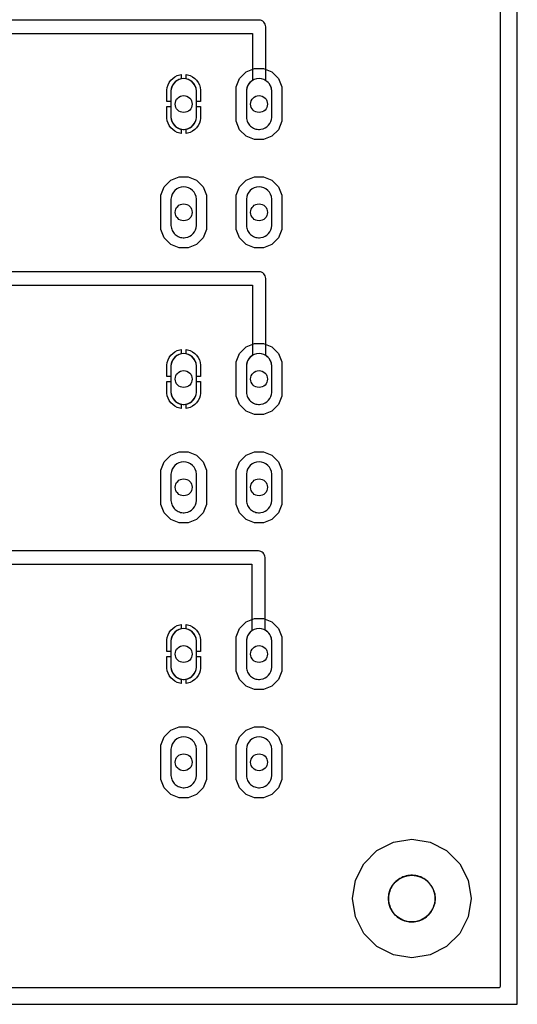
# Model space of a CAD drawing. Header units: millimetres. Extents: x 0 to 127, y 0 to 102.
# Tile 3 of 4: x 97 to 127, y 0 to 59. Entities that reach past the tile are written whole.
import ezdxf

# ---------------------------------------------------------------- set-up
doc = ezdxf.new("R2010")
doc.units = ezdxf.units.MM

msp = doc.modelspace()

# ---------------------------------------------------------------- linework, layer by layer
at = {"layer": '16_copper'}
for points in [[(125.893, 1.017, 0.392588), (125.964, 1.092), (125.964, 100.508, 0.414214), (125.888, 100.584), (1.092, 100.584, 0.414214), (1.016, 100.508), (1.016, 1.092, 0.414214), (1.092, 1.016), (125.888, 1.016)], [(105.943, 54.204), (105.943, 54.893), (105.968, 55.051), (106.018, 55.203), (106.09, 55.346), (106.184, 55.475), (106.298, 55.588), (106.427, 55.682), (106.569, 55.755), (106.721, 55.804), (106.807, 55.818), (106.807, 55.56, 0.342624), (106.197, 54.851), (106.197, 54.204)], [(107.721, 54.204), (107.721, 54.851, 0.342626), (107.112, 55.56), (107.112, 55.818), (107.197, 55.804), (107.349, 55.755), (107.492, 55.682), (107.621, 55.588), (107.734, 55.475), (107.828, 55.346), (107.901, 55.203), (107.95, 55.051), (107.975, 54.893), (107.975, 54.204)], [(111.593, 52.535, 0.357806), (112.243, 53.252), (112.243, 54.851, 0.95208), (110.719, 54.851), (110.719, 53.252), (110.726, 53.177), (110.741, 53.104), (110.762, 53.032), (110.791, 52.963), (110.826, 52.897), (110.868, 52.835), (110.915, 52.777), (110.968, 52.724), (111.026, 52.676), (111.088, 52.635), (111.154, 52.6), (111.224, 52.571), (111.295, 52.549), (111.369, 52.535), (111.443, 52.527), (111.518, 52.527)], [(106.721, 52.298), (106.569, 52.348), (106.427, 52.42), (106.298, 52.514), (106.184, 52.627), (106.09, 52.757), (106.018, 52.899), (105.968, 53.051), (105.943, 53.209), (105.943, 53.899), (106.197, 53.899), (106.197, 53.252, 0.342624), (106.807, 52.543), (106.807, 52.285)], [(107.112, 52.543, 0.342626), (107.721, 53.252), (107.721, 53.899), (107.975, 53.899), (107.975, 53.209), (107.95, 53.051), (107.901, 52.899), (107.828, 52.757), (107.734, 52.627), (107.621, 52.514), (107.492, 52.42), (107.349, 52.348), (107.197, 52.298), (107.112, 52.285)], [(107.071, 46.032, 0.357806), (107.721, 46.749), (107.721, 48.348, 0.95208), (106.197, 48.348), (106.197, 46.749), (106.205, 46.675), (106.219, 46.601), (106.241, 46.53), (106.27, 46.461), (106.305, 46.395), (106.347, 46.332), (106.394, 46.274), (106.447, 46.222), (106.505, 46.174), (106.567, 46.132), (106.633, 46.097), (106.702, 46.068), (106.774, 46.047), (106.847, 46.032), (106.922, 46.025), (106.997, 46.025)], [(111.593, 46.032, 0.357806), (112.243, 46.749), (112.243, 48.348, 0.95208), (110.719, 48.348), (110.719, 46.749), (110.726, 46.675), (110.741, 46.601), (110.762, 46.53), (110.791, 46.461), (110.826, 46.395), (110.868, 46.332), (110.915, 46.274), (110.968, 46.222), (111.026, 46.174), (111.088, 46.132), (111.154, 46.097), (111.224, 46.068), (111.295, 46.047), (111.369, 46.032), (111.443, 46.025), (111.518, 46.025)], [(105.943, 37.694), (105.943, 38.383), (105.968, 38.541), (106.018, 38.693), (106.09, 38.836), (106.184, 38.965), (106.298, 39.078), (106.427, 39.172), (106.569, 39.245), (106.721, 39.294), (106.807, 39.308), (106.807, 39.05, 0.342624), (106.197, 38.341), (106.197, 37.694)], [(107.721, 37.694), (107.721, 38.341, 0.342626), (107.112, 39.05), (107.112, 39.308), (107.197, 39.294), (107.349, 39.245), (107.492, 39.172), (107.621, 39.078), (107.734, 38.965), (107.828, 38.836), (107.901, 38.693), (107.95, 38.541), (107.975, 38.383), (107.975, 37.694)], [(111.593, 36.025, 0.357806), (112.243, 36.742), (112.243, 38.341, 0.95208), (110.719, 38.341), (110.719, 36.742), (110.726, 36.667), (110.741, 36.594), (110.762, 36.522), (110.791, 36.453), (110.826, 36.387), (110.868, 36.325), (110.915, 36.267), (110.968, 36.214), (111.026, 36.166), (111.088, 36.125), (111.154, 36.09), (111.224, 36.061), (111.295, 36.039), (111.369, 36.025), (111.443, 36.017), (111.518, 36.017)], [(106.721, 35.788), (106.569, 35.838), (106.427, 35.91), (106.298, 36.004), (106.184, 36.117), (106.09, 36.247), (106.018, 36.389), (105.968, 36.541), (105.943, 36.699), (105.943, 37.389), (106.197, 37.389), (106.197, 36.742, 0.342624), (106.807, 36.033), (106.807, 35.775)], [(107.112, 36.033, 0.342626), (107.721, 36.742), (107.721, 37.389), (107.975, 37.389), (107.975, 36.699), (107.95, 36.541), (107.901, 36.389), (107.828, 36.247), (107.734, 36.117), (107.621, 36.004), (107.492, 35.91), (107.349, 35.838), (107.197, 35.788), (107.112, 35.775)], [(107.071, 29.522, 0.357806), (107.721, 30.239), (107.721, 31.838, 0.95208), (106.197, 31.838), (106.197, 30.239), (106.205, 30.165), (106.219, 30.091), (106.241, 30.02), (106.27, 29.951), (106.305, 29.885), (106.347, 29.822), (106.394, 29.764), (106.447, 29.712), (106.505, 29.664), (106.567, 29.622), (106.633, 29.587), (106.702, 29.558), (106.774, 29.537), (106.847, 29.522), (106.922, 29.515), (106.997, 29.515)], [(111.593, 29.522, 0.357806), (112.243, 30.239), (112.243, 31.838, 0.95208), (110.719, 31.838), (110.719, 30.239), (110.726, 30.165), (110.741, 30.091), (110.762, 30.02), (110.791, 29.951), (110.826, 29.885), (110.868, 29.822), (110.915, 29.764), (110.968, 29.712), (111.026, 29.664), (111.088, 29.622), (111.154, 29.587), (111.224, 29.558), (111.295, 29.537), (111.369, 29.522), (111.443, 29.515), (111.518, 29.515)], [(105.943, 21.184), (105.943, 21.873), (105.968, 22.031), (106.018, 22.183), (106.09, 22.326), (106.184, 22.455), (106.298, 22.568), (106.427, 22.662), (106.569, 22.735), (106.721, 22.784), (106.807, 22.798), (106.807, 22.54, 0.342624), (106.197, 21.831), (106.197, 21.184)], [(107.721, 21.184), (107.721, 21.831, 0.342626), (107.112, 22.54), (107.112, 22.798), (107.197, 22.784), (107.349, 22.735), (107.492, 22.662), (107.621, 22.568), (107.734, 22.455), (107.828, 22.326), (107.901, 22.183), (107.95, 22.031), (107.975, 21.873), (107.975, 21.184)], [(111.593, 19.515, 0.357806), (112.243, 20.232), (112.243, 21.831, 0.95208), (110.719, 21.831), (110.719, 20.232), (110.726, 20.157), (110.741, 20.084), (110.762, 20.012), (110.791, 19.943), (110.826, 19.877), (110.868, 19.815), (110.915, 19.757), (110.968, 19.704), (111.026, 19.656), (111.088, 19.615), (111.154, 19.58), (111.224, 19.551), (111.295, 19.529), (111.369, 19.515), (111.443, 19.507), (111.518, 19.507)], [(106.721, 19.278), (106.569, 19.328), (106.427, 19.4), (106.298, 19.494), (106.184, 19.607), (106.09, 19.737), (106.018, 19.879), (105.968, 20.031), (105.943, 20.189), (105.943, 20.879), (106.197, 20.879), (106.197, 20.232, 0.342624), (106.807, 19.523), (106.807, 19.265)], [(107.112, 19.523, 0.342626), (107.721, 20.232), (107.721, 20.879), (107.975, 20.879), (107.975, 20.189), (107.95, 20.031), (107.901, 19.879), (107.828, 19.737), (107.734, 19.607), (107.621, 19.494), (107.492, 19.4), (107.349, 19.328), (107.197, 19.278), (107.112, 19.265)], [(107.071, 13.012, 0.357806), (107.721, 13.729), (107.721, 15.328, 0.95208), (106.197, 15.328), (106.197, 13.729), (106.205, 13.655), (106.219, 13.581), (106.241, 13.51), (106.27, 13.441), (106.305, 13.375), (106.347, 13.312), (106.394, 13.254), (106.447, 13.202), (106.505, 13.154), (106.567, 13.112), (106.633, 13.077), (106.702, 13.048), (106.774, 13.027), (106.847, 13.012), (106.922, 13.005), (106.997, 13.005)], [(111.593, 13.012, 0.357806), (112.243, 13.729), (112.243, 15.328, 0.95208), (110.719, 15.328), (110.719, 13.729), (110.726, 13.655), (110.741, 13.581), (110.762, 13.51), (110.791, 13.441), (110.826, 13.375), (110.868, 13.312), (110.915, 13.254), (110.968, 13.202), (111.026, 13.154), (111.088, 13.112), (111.154, 13.077), (111.224, 13.048), (111.295, 13.027), (111.369, 13.012), (111.443, 13.005), (111.518, 13.005)]]:
    msp.add_lwpolyline(points, format="xyb", close=True, dxfattribs=at)
for points in [[(111.208, 51.918), (110.704, 52.126), (110.318, 52.512), (110.109, 53.016), (110.109, 55.086), (110.318, 55.59), (110.704, 55.976), (111.208, 56.185), (111.753, 56.185), (112.258, 55.976), (112.643, 55.59), (112.852, 55.086), (112.852, 53.016), (112.643, 52.512), (112.258, 52.126), (111.753, 51.918)], [(106.687, 45.415), (106.182, 45.624), (105.797, 46.01), (105.588, 46.514), (105.588, 48.584), (105.797, 49.088), (106.182, 49.474), (106.687, 49.682), (107.232, 49.682), (107.736, 49.474), (108.122, 49.088), (108.331, 48.584), (108.331, 46.514), (108.122, 46.01), (107.736, 45.624), (107.232, 45.415)], [(111.208, 45.415), (110.704, 45.624), (110.318, 46.01), (110.109, 46.514), (110.109, 48.584), (110.318, 49.088), (110.704, 49.474), (111.208, 49.682), (111.753, 49.682), (112.258, 49.474), (112.643, 49.088), (112.852, 48.584), (112.852, 46.514), (112.643, 46.01), (112.258, 45.624), (111.753, 45.415)], [(111.208, 35.408), (110.704, 35.616), (110.318, 36.002), (110.109, 36.506), (110.109, 38.576), (110.318, 39.08), (110.704, 39.466), (111.208, 39.675), (111.753, 39.675), (112.258, 39.466), (112.643, 39.08), (112.852, 38.576), (112.852, 36.506), (112.643, 36.002), (112.258, 35.616), (111.753, 35.408)], [(106.687, 28.905), (106.182, 29.114), (105.797, 29.5), (105.588, 30.004), (105.588, 32.074), (105.797, 32.578), (106.182, 32.964), (106.687, 33.172), (107.232, 33.172), (107.736, 32.964), (108.122, 32.578), (108.331, 32.074), (108.331, 30.004), (108.122, 29.5), (107.736, 29.114), (107.232, 28.905)], [(111.208, 28.905), (110.704, 29.114), (110.318, 29.5), (110.109, 30.004), (110.109, 32.074), (110.318, 32.578), (110.704, 32.964), (111.208, 33.172), (111.753, 33.172), (112.258, 32.964), (112.643, 32.578), (112.852, 32.074), (112.852, 30.004), (112.643, 29.5), (112.258, 29.114), (111.753, 28.905)], [(111.208, 18.898), (110.704, 19.106), (110.318, 19.492), (110.109, 19.996), (110.109, 22.066), (110.318, 22.57), (110.704, 22.956), (111.208, 23.165), (111.753, 23.165), (112.258, 22.956), (112.643, 22.57), (112.852, 22.066), (112.852, 19.996), (112.643, 19.492), (112.258, 19.106), (111.753, 18.898)], [(106.687, 12.395), (106.182, 12.604), (105.797, 12.99), (105.588, 13.494), (105.588, 15.564), (105.797, 16.068), (106.182, 16.454), (106.687, 16.662), (107.232, 16.662), (107.736, 16.454), (108.122, 16.068), (108.331, 15.564), (108.331, 13.494), (108.122, 12.99), (107.736, 12.604), (107.232, 12.395)], [(111.208, 12.395), (110.704, 12.604), (110.318, 12.99), (110.109, 13.494), (110.109, 15.564), (110.318, 16.068), (110.704, 16.454), (111.208, 16.662), (111.753, 16.662), (112.258, 16.454), (112.643, 16.068), (112.852, 15.564), (112.852, 13.494), (112.643, 12.99), (112.258, 12.604), (111.753, 12.395)], [(119.551, 2.969), (118.56, 3.474), (117.774, 4.26), (117.269, 5.251), (117.095, 6.35), (117.269, 7.449), (117.774, 8.44), (118.56, 9.226), (119.551, 9.731), (120.65, 9.905), (121.749, 9.731), (122.74, 9.226), (123.526, 8.44), (124.031, 7.449), (124.205, 6.35), (124.031, 5.251), (123.526, 4.26), (122.74, 3.474), (121.749, 2.969), (120.65, 2.795)]]:
    msp.add_lwpolyline(points, close=True, dxfattribs=at)
at = {"layer": '1_copper'}
for points in [[(78.689, 58.293), (111.081, 58.293), (111.081, 55.462, 0.247233), (110.719, 54.851), (110.719, 53.252), (110.726, 53.177), (110.741, 53.104), (110.762, 53.032), (110.791, 52.963), (110.826, 52.897), (110.868, 52.835), (110.915, 52.777), (110.968, 52.724), (111.026, 52.676), (111.088, 52.635), (111.154, 52.6), (111.224, 52.571), (111.295, 52.549), (111.369, 52.535), (111.443, 52.527), (111.518, 52.527), (111.593, 52.535, 0.357806), (112.243, 53.252), (112.243, 54.851, 0.247233), (111.881, 55.462), (111.881, 58.693, 0.414214), (111.481, 59.093), (78.289, 59.093, 0.414214)], [(87.547, 43.184), (111.081, 43.184), (111.081, 38.952, 0.247233), (110.719, 38.341), (110.719, 36.742), (110.726, 36.667), (110.741, 36.594), (110.762, 36.522), (110.791, 36.453), (110.826, 36.387), (110.868, 36.325), (110.915, 36.267), (110.968, 36.214), (111.026, 36.166), (111.088, 36.125), (111.154, 36.09), (111.224, 36.061), (111.295, 36.039), (111.369, 36.025), (111.443, 36.017), (111.518, 36.017), (111.593, 36.025, 0.357806), (112.243, 36.742), (112.243, 38.341, 0.247233), (111.881, 38.952), (111.881, 43.584, 0.414214), (111.481, 43.984), (87.947, 43.984)], [(82.668, 26.422), (111.043, 26.422), (111.043, 22.417, 0.231343), (110.719, 21.831), (110.719, 20.232), (110.726, 20.157), (110.741, 20.084), (110.762, 20.012), (110.791, 19.943), (110.826, 19.877), (110.868, 19.815), (110.915, 19.757), (110.968, 19.704), (111.026, 19.656), (111.088, 19.615), (111.154, 19.58), (111.224, 19.551), (111.295, 19.529), (111.369, 19.515), (111.443, 19.507), (111.518, 19.507), (111.593, 19.515, 0.357806), (112.243, 20.232), (112.243, 21.831, 0.262498), (111.843, 22.464), (111.843, 26.822, 0.414214), (111.443, 27.222), (83.068, 27.222)]]:
    msp.add_lwpolyline(points, format="xyb", dxfattribs=at)
for points in [[(107.071, 52.535, 0.357806), (107.721, 53.252), (107.721, 54.851, 0.95208), (106.197, 54.851), (106.197, 53.252), (106.205, 53.177), (106.219, 53.104), (106.241, 53.032), (106.27, 52.963), (106.305, 52.897), (106.347, 52.835), (106.394, 52.777), (106.447, 52.724), (106.505, 52.676), (106.567, 52.635), (106.633, 52.6), (106.702, 52.571), (106.774, 52.549), (106.847, 52.535), (106.922, 52.527), (106.997, 52.527)], [(107.071, 46.032, 0.357806), (107.721, 46.749), (107.721, 48.348, 0.95208), (106.197, 48.348), (106.197, 46.749), (106.205, 46.675), (106.219, 46.601), (106.241, 46.53), (106.27, 46.461), (106.305, 46.395), (106.347, 46.332), (106.394, 46.274), (106.447, 46.222), (106.505, 46.174), (106.567, 46.132), (106.633, 46.097), (106.702, 46.068), (106.774, 46.047), (106.847, 46.032), (106.922, 46.025), (106.997, 46.025)], [(111.593, 46.032, 0.357806), (112.243, 46.749), (112.243, 48.348, 0.95208), (110.719, 48.348), (110.719, 46.749), (110.726, 46.675), (110.741, 46.601), (110.762, 46.53), (110.791, 46.461), (110.826, 46.395), (110.868, 46.332), (110.915, 46.274), (110.968, 46.222), (111.026, 46.174), (111.088, 46.132), (111.154, 46.097), (111.224, 46.068), (111.295, 46.047), (111.369, 46.032), (111.443, 46.025), (111.518, 46.025)], [(107.071, 36.025, 0.357806), (107.721, 36.742), (107.721, 38.341, 0.95208), (106.197, 38.341), (106.197, 36.742), (106.205, 36.667), (106.219, 36.594), (106.241, 36.522), (106.27, 36.453), (106.305, 36.387), (106.347, 36.325), (106.394, 36.267), (106.447, 36.214), (106.505, 36.166), (106.567, 36.125), (106.633, 36.09), (106.702, 36.061), (106.774, 36.039), (106.847, 36.025), (106.922, 36.017), (106.997, 36.017)], [(107.071, 29.522, 0.357806), (107.721, 30.239), (107.721, 31.838, 0.95208), (106.197, 31.838), (106.197, 30.239), (106.205, 30.165), (106.219, 30.091), (106.241, 30.02), (106.27, 29.951), (106.305, 29.885), (106.347, 29.822), (106.394, 29.764), (106.447, 29.712), (106.505, 29.664), (106.567, 29.622), (106.633, 29.587), (106.702, 29.558), (106.774, 29.537), (106.847, 29.522), (106.922, 29.515), (106.997, 29.515)], [(111.593, 29.522, 0.357806), (112.243, 30.239), (112.243, 31.838, 0.95208), (110.719, 31.838), (110.719, 30.239), (110.726, 30.165), (110.741, 30.091), (110.762, 30.02), (110.791, 29.951), (110.826, 29.885), (110.868, 29.822), (110.915, 29.764), (110.968, 29.712), (111.026, 29.664), (111.088, 29.622), (111.154, 29.587), (111.224, 29.558), (111.295, 29.537), (111.369, 29.522), (111.443, 29.515), (111.518, 29.515)], [(107.071, 19.515, 0.357806), (107.721, 20.232), (107.721, 21.831, 0.95208), (106.197, 21.831), (106.197, 20.232), (106.205, 20.157), (106.219, 20.084), (106.241, 20.012), (106.27, 19.943), (106.305, 19.877), (106.347, 19.815), (106.394, 19.757), (106.447, 19.704), (106.505, 19.656), (106.567, 19.615), (106.633, 19.58), (106.702, 19.551), (106.774, 19.529), (106.847, 19.515), (106.922, 19.507), (106.997, 19.507)], [(107.071, 13.012, 0.357806), (107.721, 13.729), (107.721, 15.328, 0.95208), (106.197, 15.328), (106.197, 13.729), (106.205, 13.655), (106.219, 13.581), (106.241, 13.51), (106.27, 13.441), (106.305, 13.375), (106.347, 13.312), (106.394, 13.254), (106.447, 13.202), (106.505, 13.154), (106.567, 13.112), (106.633, 13.077), (106.702, 13.048), (106.774, 13.027), (106.847, 13.012), (106.922, 13.005), (106.997, 13.005)], [(111.593, 13.012, 0.357806), (112.243, 13.729), (112.243, 15.328, 0.95208), (110.719, 15.328), (110.719, 13.729), (110.726, 13.655), (110.741, 13.581), (110.762, 13.51), (110.791, 13.441), (110.826, 13.375), (110.868, 13.312), (110.915, 13.254), (110.968, 13.202), (111.026, 13.154), (111.088, 13.112), (111.154, 13.077), (111.224, 13.048), (111.295, 13.027), (111.369, 13.012), (111.443, 13.005), (111.518, 13.005)]]:
    msp.add_lwpolyline(points, format="xyb", close=True, dxfattribs=at)
at = {"layer": 'drills_NPTH'}
msp.add_circle((120.65, 6.35), 1.4, dxfattribs=at)
at = {"layer": 'drills_PTH'}
for centre in [(106.959, 54.051), (111.481, 54.051), (106.959, 47.549), (111.481, 47.549), (106.959, 37.541), (111.481, 37.541), (106.959, 31.039), (111.481, 31.039), (106.959, 21.031), (111.481, 21.031), (106.959, 14.529), (111.481, 14.529)]:
    msp.add_circle(centre, 0.508, dxfattribs=at)
at = {"layer": 'holes'}
msp.add_lwpolyline([(119.25, 6.3), (119.257, 6.2), (119.271, 6.101), (119.293, 6.004), (119.321, 5.908), (119.356, 5.814), (119.397, 5.723), (119.445, 5.635), (119.499, 5.551), (119.559, 5.471), (119.625, 5.395), (119.695, 5.325), (119.771, 5.259), (119.851, 5.199), (119.935, 5.145), (120.023, 5.097), (120.114, 5.056), (120.208, 5.021), (120.304, 4.993), (120.401, 4.971), (120.5, 4.957), (120.6, 4.95), (120.7, 4.95), (120.8, 4.957), (120.899, 4.971), (120.996, 4.993), (121.092, 5.021), (121.186, 5.056), (121.277, 5.097), (121.365, 5.145), (121.449, 5.199), (121.529, 5.259), (121.605, 5.325), (121.675, 5.395), (121.741, 5.471), (121.801, 5.551), (121.855, 5.635), (121.903, 5.723), (121.944, 5.814), (121.979, 5.908), (122.007, 6.004), (122.029, 6.101), (122.043, 6.2), (122.05, 6.3), (122.05, 6.4), (122.043, 6.5), (122.029, 6.599), (122.007, 6.696), (121.979, 6.792), (121.944, 6.886), (121.903, 6.977), (121.855, 7.065), (121.801, 7.149), (121.741, 7.229), (121.675, 7.305), (121.605, 7.375), (121.529, 7.441), (121.449, 7.501), (121.365, 7.555), (121.277, 7.603), (121.186, 7.644), (121.092, 7.679), (120.996, 7.707), (120.899, 7.729), (120.8, 7.743), (120.7, 7.75), (120.6, 7.75), (120.5, 7.743), (120.401, 7.729), (120.304, 7.707), (120.208, 7.679), (120.114, 7.644), (120.023, 7.603), (119.935, 7.555), (119.851, 7.501), (119.771, 7.441), (119.695, 7.375), (119.625, 7.305), (119.559, 7.229), (119.499, 7.149), (119.445, 7.065), (119.397, 6.977), (119.356, 6.886), (119.321, 6.792), (119.293, 6.696), (119.271, 6.599), (119.257, 6.5), (119.25, 6.4), (119.25, 6.3)], close=True, dxfattribs=at)
at = {"layer": 'outline'}
msp.add_lwpolyline([(0, 0), (126.98, 0), (126.98, 101.6), (0, 101.6), (0, 0)], close=True, dxfattribs=at)

doc.saveas('drawing.dxf')
